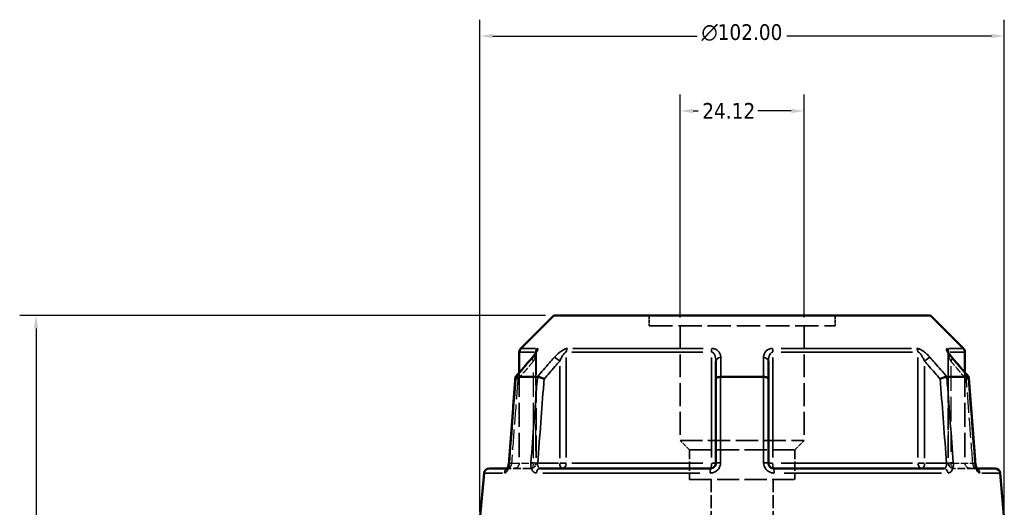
# Model space of a CAD drawing. Header units: millimetres. Extents: x 0 to 898, y 0 to 841.
# Tile 4 of 7: x 274 to 466, y 392 to 487. Entities that reach past the tile are written whole.
import ezdxf

# ---------------------------------------------------------------- set-up
doc = ezdxf.new("R2010")
doc.units = ezdxf.units.MM
doc.linetypes.add('DASHED', pattern=[0.2067, 0.1654, -0.0413])
for name, color, linetype, lineweight in [('Dimension (ANSI)', 7, 'Continuous', 25), ('Hidden (ANSI)', 7, 'DASHED', 35), ('Hidden Narrow (ANSI)', 7, 'DASHED', 25), ('Visible (ANSI)', 7, 'Continuous', 50), ('Visible Narrow (ANSI)', 7, 'Continuous', 35)]:
    doc.layers.add(name, color=color, linetype=linetype, lineweight=lineweight)
doc.styles.add('Note Text (ANSI)', font='tahoma.ttf')
doc.dimstyles.new('Default - mm (ANSI)', dxfattribs={"dimtxt": 3.048, "dimasz": 2.5, "dimexe": 3.175, "dimexo": 1.6002, "dimgap": 0.8, "dimtad": 0, "dimtoh": 1, "dimrnd": 1e-08, "dimzin": 4, "dimdsep": 46, "dimtxsty": 'Note Text (ANSI)', "dimcen": 0.09, "dimdle": 10, "dimclrd": 256, "dimclre": 256, "dimclrt": 256, "dimadec": 1, "dimazin": 1, "dimtfac": 1, "dimtofl": 0, "dimtmove": 0, "dimatfit": 3, "dimfxl": 1, "dimtolj": 1, "dimtzin": 4, "dimlwd": -1, "dimlwe": -1, "dimarcsym": 0})

# ---------------------------------------------------------------- blocks, each defined once
blk = doc.blocks.new('*D6')
at = {"layer": 'Defpoints', "color": 0, "transparency": 16777216}
for p in [(402.53, 469.29), (402.53, 427.57), (426.64, 427.57)]:
    blk.add_point(p, dxfattribs=at)
at = {"layer": 'Dimension (ANSI)', "transparency": 16777216}
for p, q in [((402.53, 429.17), (402.53, 472.46)), ((426.64, 429.17), (426.64, 472.46)), ((405.03, 469.29), (406.03, 469.29)), ((424.14, 469.29), (417.65, 469.29))]:
    blk.add_line(p, q, dxfattribs=at)
for points in [[(405.03, 469.7), (405.03, 468.87), (402.53, 469.29)], [(424.14, 469.7), (424.14, 468.87), (426.64, 469.29)]]:
    blk.add_solid(points, dxfattribs=at)
at = {"layer": 'Dimension (ANSI)', "transparency": 16777216, "insert": (406.83, 470.84), "char_height": 3.048, "attachment_point": 1, "style": 'Note Text (ANSI)'}
blk.add_mtext('\\A1;24.12', dxfattribs=at)
blk = doc.blocks.new('*D9')
at = {"layer": 'Defpoints', "color": 0, "transparency": 16777216}
for p in [(277.23, 429.55), (377.93, 429.55), (415.19, 249.57)]:
    blk.add_point(p, dxfattribs=at)
at = {"layer": 'Dimension (ANSI)', "transparency": 16777216}
for p, q in [((376.33, 429.55), (274.05, 429.55)), ((277.23, 427.05), (277.23, 383.92)), ((277.23, 252.07), (277.23, 370.22)), ((413.59, 249.57), (274.05, 249.57))]:
    blk.add_line(p, q, dxfattribs=at)
for points in [[(276.81, 427.05), (277.64, 427.05), (277.23, 429.55)], [(276.81, 252.07), (277.64, 252.07), (277.23, 249.57)]]:
    blk.add_solid(points, dxfattribs=at)
at = {"layer": 'Dimension (ANSI)', "transparency": 16777216, "insert": (275.63, 371.02), "char_height": 3.048, "attachment_point": 1, "rotation": 90, "style": 'Note Text (ANSI)'}
blk.add_mtext('\\A1;179.98', dxfattribs=at)
blk = doc.blocks.new('*D10')
at = {"layer": 'Defpoints', "color": 0, "transparency": 16777216}
for p in [(363.59, 483.85), (363.59, 389.85), (465.59, 389.85)]:
    blk.add_point(p, dxfattribs=at)
at = {"layer": 'Dimension (ANSI)', "transparency": 16777216}
for p, q in [((363.59, 391.45), (363.59, 487.02)), ((465.59, 391.45), (465.59, 487.02)), ((366.09, 483.85), (405.87, 483.85)), ((463.09, 483.85), (423.3, 483.85))]:
    blk.add_line(p, q, dxfattribs=at)
for points in [[(366.09, 484.26), (366.09, 483.43), (363.59, 483.85)], [(463.09, 484.26), (463.09, 483.43), (465.59, 483.85)]]:
    blk.add_solid(points, dxfattribs=at)
at = {"layer": 'Dimension (ANSI)', "transparency": 16777216, "insert": (406.67, 486.14), "char_height": 3.048, "attachment_point": 1, "style": 'Note Text (ANSI)'}
blk.add_mtext('\\A1;{\\fAIGDT|b0|i0;\\H3.0480;\\ln}\\fTahoma|b0|i0;\\H3.0480;102.00', dxfattribs=at)

msp = doc.modelspace()

# ---------------------------------------------------------------- linework, layer by layer
at = {"layer": 'Hidden (ANSI)', "ltscale": 3.781199}
for p, q in [((396.499, 429.553), (396.499, 427.568)), ((432.674, 429.553), (432.674, 427.568))]:
    msp.add_line(p, q, dxfattribs=at)
at = {"layer": 'Hidden (ANSI)', "ltscale": 27.491215}
msp.add_line((396.499, 427.568), (432.674, 427.568), dxfattribs=at)
at = {"layer": 'Hidden (ANSI)', "ltscale": 26.965408}
for p, q in [((402.528, 427.568), (402.528, 405.273)), ((426.645, 427.568), (426.645, 405.273))]:
    msp.add_line(p, q, dxfattribs=at)
at = {"layer": 'Hidden (ANSI)', "ltscale": 25.936314}
for p, q in [((374.493, 422.292), (374.493, 400.848)), ((454.68, 422.292), (454.68, 400.848))]:
    msp.add_line(p, q, dxfattribs=at)
at = {"layer": 'Hidden (ANSI)', "ltscale": 28.393614}
msp.add_line((371.236, 418.455), (371.236, 400.848), dxfattribs=at)
at = {"layer": 'Hidden (ANSI)', "ltscale": 28.39362}
msp.add_line((457.936, 418.455), (457.936, 400.848), dxfattribs=at)
at = {"layer": 'Hidden (ANSI)', "ltscale": 26.18211}
msp.add_line((402.528, 405.273), (426.645, 405.273), dxfattribs=at)
at = {"layer": 'Hidden (ANSI)', "ltscale": 4.872103}
for p, q in [((404.337, 403.464), (402.528, 405.273)), ((424.836, 403.464), (426.645, 405.273))]:
    msp.add_line(p, q, dxfattribs=at)
at = {"layer": 'Hidden (ANSI)', "ltscale": 25.963926}
for p, q in [((404.337, 403.464), (424.836, 403.464)), ((404.337, 397.703), (424.836, 397.703))]:
    msp.add_line(p, q, dxfattribs=at)
at = {"layer": 'Hidden (ANSI)', "ltscale": 10.97281}
for p, q in [((404.337, 403.464), (404.337, 397.703)), ((424.836, 403.464), (424.836, 397.703))]:
    msp.add_line(p, q, dxfattribs=at)
at = {"layer": 'Hidden (ANSI)', "ltscale": 1.470216}
msp.add_line((368.955, 399.848), (369.249, 399.848), dxfattribs=at)
at = {"layer": 'Hidden (ANSI)', "ltscale": 9.334328}
for p, q in [((373.493, 399.848), (369.249, 399.848)), ((459.924, 399.848), (455.68, 399.848))]:
    msp.add_line(p, q, dxfattribs=at)
at = {"layer": 'Hidden (ANSI)', "ltscale": 1.47006}
msp.add_line((459.924, 399.848), (460.218, 399.848), dxfattribs=at)
at = {"layer": 'Hidden (ANSI)', "ltscale": 14.961292}
for p, q in [((408.557, 397.703), (408.557, 389.848)), ((420.616, 397.703), (420.616, 389.848))]:
    msp.add_line(p, q, dxfattribs=at)
at = {"layer": 'Hidden (ANSI)', "ltscale": 2.991791}
for centre, start, end in [((370.236, 400.848), 270, 0), ((373.493, 400.848), 270, 0), ((455.68, 400.848), 180, 270), ((458.936, 400.848), 180, 270)]:
    msp.add_arc(centre, 1, start, end, dxfattribs=at)
at = {"layer": 'Hidden (ANSI)', "ltscale": 10.048908}
for centre, major_axis, ratio, start_param, end_param in [((10394.355, -11056.7), (-354.91, 16195.52), 0.8712942, 0.7642108, 0.7645365), ((-9728.451, -11244.44), (-358.699, -16460.487), 0.8712659, 2.376952, 2.3772725)]:
    msp.add_ellipse(centre, major_axis=major_axis, ratio=ratio, start_param=start_param, end_param=end_param, dxfattribs=at)
at = {"layer": 'Hidden (ANSI)', "ltscale": 4.578621}
msp.add_open_spline([(373.739, 421.332), (373.838, 421.446), (373.931, 421.559), (374.103, 421.777), (374.181, 421.883), (374.318, 422.08), (374.377, 422.172), (374.443, 422.287), (374.461, 422.322), (374.487, 422.373), (374.495, 422.392), (374.505, 422.415), (374.507, 422.422), (374.51, 422.43), (374.508, 422.425), (374.5, 422.387), (374.496, 422.362), (374.494, 422.314), (374.493, 422.304), (374.493, 422.292)], degree=3, knots=[0, 0, 0, 0, 0.05326363, 0.05326363, 0.10652726, 0.10652726, 0.15979088, 0.15979088, 0.1864227, 0.1864227, 0.20693939, 0.20693939, 0.22202176, 0.22202176, 0.24544118, 0.24544118, 0.26213437, 0.26213437, 0.26631814, 0.26631814, 0.26631814, 0.26631814], dxfattribs=at)
at = {"layer": 'Hidden (ANSI)', "ltscale": 0.735482}
msp.add_open_spline([(374.493, 422.292), (374.493, 422.335), (374.497, 422.364), (374.503, 422.406), (374.506, 422.418), (374.509, 422.426), (374.509, 422.427), (374.509, 422.427)], degree=3, knots=[0.079099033, 0.079099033, 0.079099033, 0.079099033, 0.094745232, 0.094745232, 0.110737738, 0.110737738, 0.118300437, 0.118300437, 0.118300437, 0.118300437], dxfattribs=at)
at = {"layer": 'Hidden (ANSI)', "ltscale": 4.578617}
msp.add_open_spline([(454.68, 422.292), (454.68, 422.335), (454.676, 422.364), (454.67, 422.406), (454.667, 422.418), (454.663, 422.429), (454.664, 422.427), (454.671, 422.409), (454.679, 422.388), (454.712, 422.32), (454.741, 422.266), (454.827, 422.123), (454.89, 422.028), (455.034, 421.826), (455.115, 421.718), (455.276, 421.518), (455.353, 421.426), (455.434, 421.332)], degree=3, knots=[0.07909903, 0.07909903, 0.07909903, 0.07909903, 0.09474523, 0.09474523, 0.11073774, 0.11073774, 0.12984163, 0.12984163, 0.15596521, 0.15596521, 0.19532048, 0.19532048, 0.24858388, 0.24858388, 0.30184727, 0.30184727, 0.345416, 0.345416, 0.345416, 0.345416], dxfattribs=at)
at = {"layer": 'Hidden (ANSI)', "ltscale": 0.735502}
msp.add_open_spline([(454.664, 422.427), (454.664, 422.427), (454.666, 422.42), (454.673, 422.387), (454.677, 422.362), (454.679, 422.314), (454.68, 422.304), (454.68, 422.292)], degree=3, knots=[0.227116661, 0.227116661, 0.227116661, 0.227116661, 0.245441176, 0.245441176, 0.262134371, 0.262134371, 0.26631814, 0.26631814, 0.26631814, 0.26631814], dxfattribs=at)
at = {"layer": 'Hidden (ANSI)', "ltscale": 2.089203}
for points, knots in [([(370.49, 417.583), (370.489, 417.56), (370.502, 417.531), (370.565, 417.456), (370.62, 417.408), (370.767, 417.304), (370.857, 417.249), (370.961, 417.193), (370.962, 417.192), (370.963, 417.192)], [-0.10955445, -0.10955445, -0.10955445, -0.10955445, -0.07807603, -0.07807603, -0.03929469, -0.03929469, 0, 0, 0.00047626, 0.00047626, 0.00047626, 0.00047626]), ([(458.209, 417.192), (458.211, 417.192), (458.212, 417.193), (458.316, 417.249), (458.406, 417.304), (458.553, 417.408), (458.608, 417.456), (458.671, 417.531), (458.684, 417.56), (458.683, 417.583)], [-0.15381712, -0.15381712, -0.15381712, -0.15381712, -0.15334198, -0.15334198, -0.1141389, -0.1141389, -0.07544797, -0.07544797, -0.04404294, -0.04404294, -0.04404294, -0.04404294])]:
    msp.add_open_spline(points, degree=3, knots=knots, dxfattribs=at)
at = {"layer": 'Hidden (ANSI)', "ltscale": 0.420625}
msp.add_open_spline([(369.112, 400.266), (369.124, 400.312), (369.136, 400.359), (369.151, 400.427), (369.156, 400.446), (369.16, 400.466)], degree=3, knots=[0.227257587, 0.227257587, 0.227257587, 0.227257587, 0.247429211, 0.247429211, 0.255432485, 0.255432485, 0.255432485, 0.255432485], dxfattribs=at)
at = {"layer": 'Hidden (ANSI)', "ltscale": 0.527502}
msp.add_open_spline([(369.192, 400.649), (369.2, 400.697), (369.206, 400.744), (369.216, 400.836), (369.22, 400.88), (369.224, 400.924)], degree=3, knots=[0.279678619, 0.279678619, 0.279678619, 0.279678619, 0.298086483, 0.298086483, 0.314813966, 0.314813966, 0.314813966, 0.314813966], dxfattribs=at)
at = {"layer": 'Hidden (ANSI)', "ltscale": 1.701024}
msp.add_open_spline([(368.876, 399.724), (368.876, 399.724), (368.876, 399.724), (368.876, 399.724), (368.885, 399.734), (368.932, 399.767), (368.969, 399.789), (369.083, 399.831), (369.162, 399.848), (369.249, 399.848)], degree=3, knots=[0.227293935, 0.227293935, 0.227293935, 0.227293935, 0.22772718, 0.22772718, 0.25682997, 0.25682997, 0.285161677, 0.285161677, 0.314811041, 0.314811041, 0.314811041, 0.314811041], dxfattribs=at)
at = {"layer": 'Hidden (ANSI)', "ltscale": 1.700917}
for points in [[(369.249, 399.848), (369.145, 399.848), (369.054, 399.823), (368.94, 399.774), (368.908, 399.751), (368.88, 399.729), (368.876, 399.724), (368.876, 399.724)], [(459.924, 399.848), (460.028, 399.848), (460.119, 399.823), (460.233, 399.774), (460.265, 399.751), (460.293, 399.729), (460.297, 399.724), (460.297, 399.724)]]:
    msp.add_open_spline(points, degree=3, knots=[0, 0, 0, 0, 0.035487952, 0.035487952, 0.066590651, 0.066590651, 0.08751627, 0.08751627, 0.08751627, 0.08751627], dxfattribs=at)
at = {"layer": 'Hidden (ANSI)', "ltscale": 0.402963}
msp.add_open_spline([(368.906, 399.764), (368.907, 399.765), (368.907, 399.767), (368.922, 399.788), (368.937, 399.815), (368.955, 399.848)], degree=3, knots=[0.122975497, 0.122975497, 0.122975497, 0.122975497, 0.124622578, 0.124622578, 0.150448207, 0.150448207, 0.150448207, 0.150448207], dxfattribs=at)
at = {"layer": 'Hidden (ANSI)', "ltscale": 2.63652}
msp.add_open_spline([(460.218, 399.848), (460.238, 399.811), (460.255, 399.782), (460.286, 399.736), (460.298, 399.723), (460.297, 399.724), (460.288, 399.734), (460.241, 399.767), (460.204, 399.789), (460.089, 399.831), (460.011, 399.848), (459.924, 399.848)], degree=3, knots=[0.16436308, 0.16436308, 0.16436308, 0.16436308, 0.19343627, 0.19343627, 0.22772718, 0.22772718, 0.25682997, 0.25682997, 0.28516168, 0.28516168, 0.31481104, 0.31481104, 0.31481104, 0.31481104], dxfattribs=at)
at = {"layer": 'Hidden Narrow (ANSI)', "ltscale": 28.778315}
for p, q in [((373.993, 401.839), (373.993, 419.685)), ((455.18, 419.685), (455.18, 401.839))]:
    msp.add_line(p, q, dxfattribs=at)
at = {"layer": 'Hidden Narrow (ANSI)', "ltscale": 31.058149}
msp.add_line((374.42, 421.177), (374.42, 401.918), dxfattribs=at)
at = {"layer": 'Hidden Narrow (ANSI)', "ltscale": 31.058092}
msp.add_line((454.753, 401.918), (454.753, 421.177), dxfattribs=at)
at = {"layer": 'Hidden Narrow (ANSI)', "ltscale": 8.457208}
for p, q in [((369.934, 400.848), (373.78, 400.848)), ((455.393, 400.848), (459.239, 400.848))]:
    msp.add_line(p, q, dxfattribs=at)
at = {"layer": 'Hidden Narrow (ANSI)', "ltscale": 1.795034}
for p, q in [((374.492, 400.848), (374.038, 400.848)), ((455.135, 400.848), (454.681, 400.848))]:
    msp.add_line(p, q, dxfattribs=at)
at = {"layer": 'Hidden Narrow (ANSI)', "ltscale": 2.029475}
for centre, major_axis, start_param, end_param in [((374.493, 420.676), (-0.755, 0.656), 0.059198, 1.1247615), ((454.68, 420.676), (0.755, 0.656), 5.1584238, 6.2239873)]:
    msp.add_ellipse(centre, major_axis=major_axis, ratio=0.3543192, start_param=start_param, end_param=end_param, dxfattribs=at)
at = {"layer": 'Hidden Narrow (ANSI)', "ltscale": 1.797881}
for centre, major_axis, start_param, end_param in [((370.221, 400.848), (-0.997, 0.076), 0.0524429, 0.9964155), ((458.952, 400.848), (0.997, 0.076), 5.2867698, 6.2307424)]:
    msp.add_ellipse(centre, major_axis=major_axis, ratio=0.0437298, start_param=start_param, end_param=end_param, dxfattribs=at)
at = {"layer": 'Hidden Narrow (ANSI)', "ltscale": 2.692601}
for centre, ratio, start_param, end_param in [((373.493, 400.848), 0.5, 0.0785398, 1.4922565), ((373.493, 400.848), 0.9265657, 0.0785398, 1.4922565), ((455.68, 400.848), 0.9265657, 4.7909288, 6.2046455), ((455.68, 400.848), 0.5, 4.7909288, 6.2046455)]:
    msp.add_ellipse(centre, major_axis=(0, -1), ratio=ratio, start_param=start_param, end_param=end_param, dxfattribs=at)
at = {"layer": 'Hidden Narrow (ANSI)', "ltscale": 0.633739}
msp.add_ellipse((369.249, 398.848), major_axis=(0, 1), ratio=0.9213266, start_param=0.0184876, end_param=0.3512644, dxfattribs=at)
at = {"layer": 'Hidden Narrow (ANSI)', "ltscale": 0.633677}
msp.add_ellipse((459.924, 398.848), major_axis=(0, 1), ratio=0.9213266, start_param=5.9319551, end_param=6.2646995, dxfattribs=at)
at = {"layer": 'Hidden Narrow (ANSI)', "ltscale": 3.591758}
msp.add_open_spline([(374.486, 422.372), (374.489, 422.36), (374.491, 422.347), (374.497, 422.273), (374.49, 422.194), (374.459, 422.016), (374.437, 421.921), (374.368, 421.666), (374.315, 421.5), (374.177, 421.117), (374.09, 420.898), (373.993, 420.676)], degree=3, knots=[0.05373644, 0.05373644, 0.05373644, 0.05373644, 0.06721438, 0.06721438, 0.12292214, 0.12292214, 0.17440412, 0.17440412, 0.25131567, 0.25131567, 0.345416, 0.345416, 0.345416, 0.345416], dxfattribs=at)
at = {"layer": 'Hidden Narrow (ANSI)', "ltscale": 3.592147}
msp.add_open_spline([(455.18, 420.676), (455.06, 420.952), (454.952, 421.226), (454.746, 421.839), (454.664, 422.173), (454.683, 422.353), (454.685, 422.363), (454.687, 422.372)], degree=3, knots=[0, 0, 0, 0, 0.11734182, 0.11734182, 0.28109054, 0.28109054, 0.2916805, 0.2916805, 0.2916805, 0.2916805], dxfattribs=at)
at = {"layer": 'Hidden Narrow (ANSI)', "ltscale": 8.464334}
for points, knots in [([(373.993, 420.676), (373.689, 420.326), (373.385, 419.977), (373.081, 419.627), (372.375, 418.815), (371.669, 418.003), (370.963, 417.192)], [1.40070667, 1.40070667, 1.40070667, 1.40070667, 1.54944365, 1.54944365, 1.54944365, 1.8944823, 1.8944823, 1.8944823, 1.8944823]), ([(458.209, 417.192), (457.504, 418.003), (456.798, 418.815), (456.092, 419.627), (455.788, 419.977), (455.484, 420.326), (455.18, 420.676)], [2.51817821, 2.51817821, 2.51817821, 2.51817821, 2.86321686, 2.86321686, 2.86321686, 3.01195384, 3.01195384, 3.01195384, 3.01195384])]:
    msp.add_open_spline(points, degree=3, knots=knots, dxfattribs=at)
at = {"layer": 'Hidden Narrow (ANSI)', "ltscale": 23.812252}
for points, knots in [([(370.963, 417.192), (370.94, 416.878), (370.916, 416.564), (370.701, 413.743), (370.511, 411.236), (370.32, 408.729), (370.12, 406.102), (369.92, 403.475), (369.721, 400.848)], [0.6606297, 0.6606297, 0.6606297, 0.6606297, 0.7550994, 0.7550994, 1.5101988, 1.5101988, 1.5101988, 2.3012939, 2.3012939, 2.3012939, 2.3012939]), ([(459.452, 400.848), (459.253, 403.475), (459.053, 406.102), (458.853, 408.729), (458.662, 411.236), (458.472, 413.743), (458.257, 416.564), (458.233, 416.878), (458.209, 417.192)], [1.2046153, 1.2046153, 1.2046153, 1.2046153, 1.9957102, 1.9957102, 1.9957102, 2.7508097, 2.7508097, 2.8452795, 2.8452795, 2.8452795, 2.8452795])]:
    msp.add_open_spline(points, degree=3, knots=knots, dxfattribs=at)
at = {"layer": 'Hidden Narrow (ANSI)', "ltscale": 2.712011}
msp.add_open_spline([(369.721, 400.848), (369.711, 400.782), (369.698, 400.716), (369.661, 400.547), (369.632, 400.446), (369.558, 400.234), (369.51, 400.128), (369.386, 399.918), (369.309, 399.848), (369.249, 399.848)], degree=3, knots=[0, 0, 0, 0, 0.03982627, 0.03982627, 0.1035483, 0.1035483, 0.18638694, 0.18638694, 0.31481104, 0.31481104, 0.31481104, 0.31481104], dxfattribs=at)
at = {"layer": 'Hidden Narrow (ANSI)', "ltscale": 2.712193}
msp.add_open_spline([(459.924, 399.848), (459.901, 399.848), (459.876, 399.858), (459.807, 399.908), (459.761, 399.964), (459.655, 400.14), (459.597, 400.274), (459.508, 400.559), (459.474, 400.704), (459.452, 400.848)], degree=3, knots=[0, 0, 0, 0, 0.04867645, 0.04867645, 0.12655878, 0.12655878, 0.2278058, 0.2278058, 0.31481397, 0.31481397, 0.31481397, 0.31481397], dxfattribs=at)
at = {"layer": 'Visible (ANSI)'}
for p, q in [((377.93, 429.553), (371.529, 423.153)), ((377.93, 429.553), (451.243, 429.553)), ((451.243, 429.553), (457.644, 423.153)), ((371.236, 422.446), (371.236, 418.455)), ((457.936, 422.446), (457.936, 418.455)), ((409.486, 420.676), (409.486, 417.192)), ((419.686, 417.192), (419.686, 420.676)), ((370.599, 417.641), (374.76, 417.641)), ((410.426, 417.641), (418.747, 417.641)), ((454.413, 417.641), (458.574, 417.641)), ((409.486, 417.192), (409.486, 400.848)), ((419.686, 400.848), (419.686, 417.192)), ((364.381, 398.935), (363.586, 389.848)), ((365.378, 399.848), (368.955, 399.848)), ((375.349, 399.848), (408.486, 399.848)), ((420.686, 399.848), (453.824, 399.848)), ((460.218, 399.848), (463.795, 399.848)), ((464.791, 398.935), (465.586, 389.848))]:
    msp.add_line(p, q, dxfattribs=at)
for centre, start, end in [((372.236, 422.446), 135, 180), ((456.936, 422.446), 0, 45), ((365.378, 398.848), 90, 175), ((463.795, 398.848), 5, 90)]:
    msp.add_arc(centre, 1, start, end, dxfattribs=at)
for centre, major_axis, ratio, start_param, end_param in [((10557.624, -11244.44), (358.699, -16460.487), 0.8712659, 3.9059128, 3.9062333), ((-9565.182, -11056.7), (354.91, 16195.52), 0.8712942, 5.5186488, 5.5189745)]:
    msp.add_ellipse(centre, major_axis=major_axis, ratio=ratio, start_param=start_param, end_param=end_param, dxfattribs=at)
for points, knots in [([(374.509, 422.427), (374.509, 422.427), (374.508, 422.424), (374.502, 422.409), (374.493, 422.388), (374.461, 422.32), (374.432, 422.266), (374.346, 422.123), (374.283, 422.028), (374.139, 421.826), (374.058, 421.718), (373.897, 421.518), (373.82, 421.426), (373.739, 421.332)], [0.11830044, 0.11830044, 0.11830044, 0.11830044, 0.12984163, 0.12984163, 0.15596521, 0.15596521, 0.19532048, 0.19532048, 0.24858388, 0.24858388, 0.30184727, 0.30184727, 0.345416, 0.345416, 0.345416, 0.345416]), ([(455.434, 421.332), (455.335, 421.446), (455.242, 421.559), (455.07, 421.777), (454.992, 421.883), (454.855, 422.08), (454.796, 422.172), (454.73, 422.287), (454.711, 422.322), (454.686, 422.373), (454.678, 422.392), (454.668, 422.415), (454.665, 422.422), (454.664, 422.426), (454.664, 422.427), (454.664, 422.427)], [0, 0, 0, 0, 0.05326363, 0.05326363, 0.10652726, 0.10652726, 0.15979088, 0.15979088, 0.1864227, 0.1864227, 0.20693939, 0.20693939, 0.22202176, 0.22202176, 0.22711666, 0.22711666, 0.22711666, 0.22711666]), ([(370.49, 417.583), (370.406, 416.472), (370.321, 415.361), (370.152, 413.14), (370.068, 412.03), (369.899, 409.808), (369.815, 408.698), (369.646, 406.477), (369.561, 405.366), (369.392, 403.145), (369.308, 402.034), (369.224, 400.924)], [0.6290037, 0.6290037, 0.6290037, 0.6290037, 0.9634618, 0.9634618, 1.2979198, 1.2979198, 1.6323778, 1.6323778, 1.9668358, 1.9668358, 2.3012939, 2.3012939, 2.3012939, 2.3012939]), ([(370.589, 417.641), (370.536, 417.636), (370.504, 417.621), (370.492, 417.593), (370.491, 417.588), (370.49, 417.583)], [-0.153700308, -0.153700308, -0.153700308, -0.153700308, -0.116657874, -0.116657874, -0.109554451, -0.109554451, -0.109554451, -0.109554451]), ([(376.063, 417.192), (376.062, 417.192), (376.061, 417.193), (375.957, 417.249), (375.843, 417.304), (375.606, 417.408), (375.485, 417.456), (375.248, 417.538), (375.134, 417.572), (374.932, 417.621), (374.845, 417.636), (374.774, 417.641)], [-0.15381712, -0.15381712, -0.15381712, -0.15381712, -0.15334197, -0.15334197, -0.11413889, -0.11413889, -0.07544794, -0.07544794, -0.03695607, -0.03695607, 0, 0, 0, 0]), ([(410.401, 417.641), (410.278, 417.636), (410.159, 417.621), (409.936, 417.572), (409.834, 417.538), (409.666, 417.456), (409.6, 417.408), (409.51, 417.304), (409.487, 417.249), (409.486, 417.193), (409.486, 417.192), (409.486, 417.192)], [-0.15370015, -0.15370015, -0.15370015, -0.15370015, -0.1166578, -0.1166578, -0.07807618, -0.07807618, -0.0392946, -0.0392946, 0, 0, 0.00047641, 0.00047641, 0.00047641, 0.00047641]), ([(419.686, 417.192), (419.686, 417.192), (419.686, 417.193), (419.686, 417.249), (419.663, 417.304), (419.573, 417.408), (419.507, 417.456), (419.339, 417.538), (419.237, 417.572), (419.014, 417.621), (418.895, 417.636), (418.772, 417.641)], [-0.15381712, -0.15381712, -0.15381712, -0.15381712, -0.15334182, -0.15334182, -0.11413883, -0.11413883, -0.07544767, -0.07544767, -0.03695599, -0.03695599, 0, 0, 0, 0]), ([(454.399, 417.641), (454.328, 417.636), (454.241, 417.621), (454.039, 417.572), (453.925, 417.538), (453.688, 417.456), (453.567, 417.408), (453.33, 417.304), (453.216, 417.249), (453.112, 417.193), (453.111, 417.192), (453.109, 417.192)], [-0.15370029, -0.15370029, -0.15370029, -0.15370029, -0.11665787, -0.11665787, -0.07807605, -0.07807605, -0.03929468, -0.03929468, 0, 0, 0.00047627, 0.00047627, 0.00047627, 0.00047627]), ([(458.683, 417.583), (458.682, 417.588), (458.681, 417.593), (458.669, 417.621), (458.637, 417.636), (458.584, 417.641)], [-0.044042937, -0.044042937, -0.044042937, -0.044042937, -0.036956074, -0.036956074, 0, 0, 0, 0]), ([(459.949, 400.924), (459.865, 402.034), (459.78, 403.145), (459.612, 405.366), (459.527, 406.477), (459.358, 408.698), (459.274, 409.808), (459.105, 412.03), (459.02, 413.14), (458.852, 415.361), (458.767, 416.472), (458.683, 417.583)], [1.2046153, 1.2046153, 1.2046153, 1.2046153, 1.5390734, 1.5390734, 1.8735314, 1.8735314, 2.2079894, 2.2079894, 2.5424474, 2.5424474, 2.8769055, 2.8769055, 2.8769055, 2.8769055]), ([(369.224, 400.924), (369.213, 400.786), (369.195, 400.649), (369.145, 400.389), (369.115, 400.267), (369.049, 400.059), (369.014, 399.97), (368.951, 399.838), (368.924, 399.791), (368.887, 399.736), (368.876, 399.724), (368.876, 399.724)], [0, 0, 0, 0, 0.05246869, 0.05246869, 0.10385719, 0.10385719, 0.15173749, 0.15173749, 0.19343627, 0.19343627, 0.22729393, 0.22729393, 0.22729393, 0.22729393]), ([(409.486, 400.848), (409.486, 400.782), (409.48, 400.717), (409.446, 400.549), (409.409, 400.449), (409.29, 400.237), (409.198, 400.132), (408.946, 399.942), (408.775, 399.874), (408.561, 399.85), (408.524, 399.848), (408.486, 399.848)], [0, 0, 0, 0, 0.03957477, 0.03957477, 0.1028944, 0.1028944, 0.18520991, 0.18520991, 0.29222008, 0.29222008, 0.31481112, 0.31481112, 0.31481112, 0.31481112]), ([(420.686, 399.848), (420.576, 399.848), (420.466, 399.866), (420.194, 399.96), (420.042, 400.063), (419.773, 400.377), (419.686, 400.612), (419.686, 400.848)], [0, 0, 0, 0, 0.06653404, 0.06653404, 0.1729885, 0.1729885, 0.31481287, 0.31481287, 0.31481287, 0.31481287]), ([(459.949, 400.924), (459.96, 400.786), (459.978, 400.649), (460.027, 400.389), (460.058, 400.267), (460.124, 400.059), (460.159, 399.97), (460.201, 399.881), (460.21, 399.864), (460.218, 399.848)], [0, 0, 0, 0, 0.05246869, 0.05246869, 0.10385719, 0.10385719, 0.15173749, 0.15173749, 0.16436308, 0.16436308, 0.16436308, 0.16436308]), ([(460.297, 399.724), (460.297, 399.724), (460.297, 399.724), (460.292, 399.73), (460.28, 399.744), (460.247, 399.795), (460.224, 399.835), (460.172, 399.943), (460.142, 400.015), (460.081, 400.189), (460.051, 400.295), (459.998, 400.53), (459.976, 400.66), (459.957, 400.836), (459.953, 400.88), (459.949, 400.924)], [0.08751627, 0.08751627, 0.08751627, 0.08751627, 0.09464308, 0.09464308, 0.12462258, 0.12462258, 0.15950627, 0.15950627, 0.20062077, 0.20062077, 0.24742921, 0.24742921, 0.29808648, 0.29808648, 0.31481397, 0.31481397, 0.31481397, 0.31481397]), ([(368.876, 399.724), (368.876, 399.724), (368.876, 399.724), (368.881, 399.73), (368.892, 399.743), (368.906, 399.764)], [0.08751627, 0.08751627, 0.08751627, 0.08751627, 0.094643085, 0.094643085, 0.122975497, 0.122975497, 0.122975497, 0.122975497]), ([(368.955, 399.848), (368.961, 399.859), (368.967, 399.872), (369.001, 399.943), (369.031, 400.015), (369.078, 400.149), (369.095, 400.206), (369.112, 400.266)], [0.150448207, 0.150448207, 0.150448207, 0.150448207, 0.159506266, 0.159506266, 0.200620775, 0.200620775, 0.227257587, 0.227257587, 0.227257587, 0.227257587])]:
    msp.add_open_spline(points, degree=3, knots=knots, dxfattribs=at)
for points in [[(370.589, 417.641), (370.592, 417.641), (370.596, 417.641), (370.599, 417.641)], [(374.76, 417.641), (374.765, 417.641), (374.77, 417.641), (374.774, 417.641)], [(410.401, 417.641), (410.409, 417.641), (410.417, 417.641), (410.426, 417.641)], [(418.747, 417.641), (418.755, 417.641), (418.764, 417.641), (418.772, 417.641)], [(454.399, 417.641), (454.403, 417.641), (454.408, 417.641), (454.413, 417.641)], [(458.574, 417.641), (458.577, 417.641), (458.581, 417.641), (458.584, 417.641)], [(369.16, 400.466), (369.172, 400.526), (369.183, 400.587), (369.192, 400.649)]]:
    msp.add_open_spline(points, degree=3, dxfattribs=at)
at = {"layer": 'Visible Narrow (ANSI)'}
for p, q in [((374.113, 422.446), (371.245, 422.446)), ((371.537, 423.153), (374.386, 423.153)), ((374.42, 422.436), (374.42, 422.257)), ((406.973, 422.446), (381.434, 422.446)), ((381.658, 423.153), (407.024, 423.153)), ((422.148, 423.153), (447.514, 423.153)), ((447.738, 422.446), (422.2, 422.446)), ((454.753, 422.257), (454.753, 422.436)), ((454.787, 423.153), (457.636, 423.153)), ((457.928, 422.446), (455.06, 422.446)), ((379.093, 419.685), (379.093, 401.839)), ((380.382, 401.928), (380.382, 421.366)), ((408.624, 421.366), (408.624, 401.928)), ((420.549, 401.928), (420.549, 421.366)), ((448.791, 421.366), (448.791, 401.928)), ((450.08, 401.839), (450.08, 419.685)), ((378.88, 400.848), (375.034, 400.848)), ((380.336, 400.848), (379.157, 400.848)), ((381.434, 400.848), (406.973, 400.848)), ((409.484, 400.848), (408.695, 400.848)), ((420.478, 400.848), (419.689, 400.848)), ((422.2, 400.848), (447.738, 400.848)), ((450.016, 400.848), (448.837, 400.848)), ((454.139, 400.848), (450.293, 400.848)), ((367.951, 398.935), (364.391, 398.935)), ((406.379, 398.935), (375.796, 398.935)), ((453.377, 398.935), (422.794, 398.935)), ((464.781, 398.935), (461.222, 398.935))]:
    msp.add_line(p, q, dxfattribs=at)
for centre, major_axis, ratio, start_param, end_param in [((374.493, 420.676), (-0.755, 0.656), 0.3543192, 5.9781609, 6.2671314), ((375.346, 422.446), (0, 1), 0.9265657, 0.8246681, 1.5315264), ((378.593, 420.676), (-0.755, 0.656), 0.3543192, 4.400804, 5.755338), ((381.171, 422.446), (0, -1), 0.7890235, 3.9662607, 4.6731191), ((408.762, 422.446), (0, 1), 0.1375423, 0.8246681, 1.5315264), ((410.486, 420.676), (-1, 0), 0.7086384, 4.8533994, 6.2079334), ((418.686, 420.676), (1, 0), 0.7086384, 0.0752519, 1.4297859), ((420.411, 422.446), (0, -1), 0.1375423, 1.6100662, 2.3169246), ((448.002, 422.446), (0, 1), 0.7890235, 4.7516589, 5.4585172), ((450.58, 420.676), (-0.755, -0.656), 0.3543192, 3.66944, 5.023974), ((453.827, 422.446), (0, -1), 0.9265657, 1.6100662, 2.3169246), ((454.68, 420.676), (0.755, 0.656), 0.3543192, 0.0160539, 0.3050244), ((370.221, 400.848), (-0.997, 0.076), 0.0437298, 5.8665688, 6.2612581), ((374.321, 400.848), (0.997, -0.076), 0.0437298, 1.1232285, 2.4618904), ((379.593, 400.848), (0, -1), 0.5, 4.7909288, 6.2046455), ((379.593, 400.848), (0, -1), 0.7890235, 0.0785398, 1.4922565), ((408.486, 400.848), (0, -1), 0.1375423, 0.0785398, 1.4922565), ((410.486, 400.848), (-1, 0), 0.0874597, 4.8701533, 6.2088152), ((418.686, 400.848), (1, 0), 0.0874597, 0.0743701, 1.413032), ((420.686, 400.848), (0, -1), 0.1375423, 4.7909288, 6.2046455), ((449.58, 400.848), (0, -1), 0.7890235, 4.7909288, 6.2046455), ((449.58, 400.848), (0, -1), 0.5, 0.0785398, 1.4922565), ((454.852, 400.848), (0.997, 0.076), 0.0437298, 0.6797022, 2.0183641), ((458.952, 400.848), (0.997, 0.076), 0.0437298, 0.0219272, 0.4166165), ((369.249, 398.848), (0, 1), 0.9213266, 0.4254409, 1.427841), ((375.349, 398.848), (0, 1), 0.797365, 0.0741765, 1.4093534), ((408.486, 398.848), (0, 1), 0.1239616, 0.0741765, 1.4093534), ((420.686, 398.848), (0, 1), 0.1239616, 4.8738319, 6.2090088), ((453.824, 398.848), (0, 1), 0.797365, 4.8738319, 6.2090088), ((459.924, 398.848), (0, 1), 0.9213266, 4.8553461, 5.8577786)]:
    msp.add_ellipse(centre, major_axis=major_axis, ratio=ratio, start_param=start_param, end_param=end_param, dxfattribs=at)
for points, knots in [([(370.599, 417.641), (371.379, 418.539), (372.159, 419.436), (372.939, 420.334), (373.243, 420.684), (373.547, 421.034), (373.851, 421.383)], [-1.9309469, -1.9309469, -1.9309469, -1.9309469, -1.54944365, -1.54944365, -1.54944365, -1.40070667, -1.40070667, -1.40070667, -1.40070667]), ([(373.851, 421.383), (374.043, 421.605), (374.218, 421.824), (374.492, 422.207), (374.598, 422.373), (374.735, 422.628), (374.778, 422.723), (374.837, 422.901), (374.85, 422.981), (374.831, 423.084), (374.81, 423.117), (374.752, 423.147), (374.724, 423.153), (374.691, 423.153)], [-0.345416, -0.345416, -0.345416, -0.345416, -0.25131567, -0.25131567, -0.17440412, -0.17440412, -0.12292214, -0.12292214, -0.06721438, -0.06721438, -0.02585168, -0.02585168, 0, 0, 0, 0]), ([(374.42, 422.446), (374.436, 422.446), (374.45, 422.44), (374.472, 422.416), (374.481, 422.397), (374.486, 422.372)], [0, 0, 0, 0, 0.025851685, 0.025851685, 0.053736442, 0.053736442, 0.053736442, 0.053736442]), ([(378.016, 421.383), (377.712, 421.033), (377.407, 420.684), (377.103, 420.334), (376.322, 419.436), (375.541, 418.539), (374.76, 417.641)], [-2.8461148, -2.8461148, -2.8461148, -2.8461148, -2.6973551, -2.6973551, -2.6973551, -2.31587457, -2.31587457, -2.31587457, -2.31587457]), ([(380.613, 423.153), (380.483, 423.153), (380.326, 423.117), (379.722, 422.888), (379.241, 422.55), (378.529, 421.933), (378.257, 421.659), (378.016, 421.383)], [-0.34541683, -0.34541683, -0.34541683, -0.34541683, -0.28278882, -0.28278882, -0.11734182, -0.11734182, 0, 0, 0, 0]), ([(379.093, 420.676), (379.213, 420.952), (379.349, 421.226), (379.704, 421.843), (379.942, 422.181), (380.241, 422.41), (380.318, 422.446), (380.382, 422.446)], [0, 0, 0, 0, 0.11734182, 0.11734182, 0.28278882, 0.28278882, 0.34541683, 0.34541683, 0.34541683, 0.34541683]), ([(408.624, 422.446), (408.667, 422.446), (408.709, 422.44), (408.816, 422.41), (408.879, 422.377), (409.016, 422.273), (409.086, 422.193), (409.202, 422.016), (409.25, 421.921), (409.352, 421.668), (409.397, 421.503), (409.468, 421.12), (409.486, 420.899), (409.486, 420.676)], [0, 0, 0, 0, 0.02585168, 0.02585168, 0.06721438, 0.06721438, 0.12305037, 0.12305037, 0.17415567, 0.17415567, 0.25081718, 0.25081718, 0.34541583, 0.34541583, 0.34541583, 0.34541583]), ([(410.421, 421.383), (410.42, 421.606), (410.382, 421.827), (410.238, 422.21), (410.146, 422.376), (409.938, 422.628), (409.841, 422.723), (409.604, 422.9), (409.462, 422.98), (409.183, 423.084), (409.055, 423.117), (408.837, 423.147), (408.751, 423.153), (408.664, 423.153)], [-0.34541583, -0.34541583, -0.34541583, -0.34541583, -0.25081718, -0.25081718, -0.17415567, -0.17415567, -0.12305037, -0.12305037, -0.06721438, -0.06721438, -0.02585168, -0.02585168, 0, 0, 0, 0]), ([(410.426, 417.641), (410.425, 418.539), (410.424, 419.436), (410.422, 420.334), (410.422, 420.684), (410.421, 421.034), (410.421, 421.383)], [-1.9309469, -1.9309469, -1.9309469, -1.9309469, -1.54944267, -1.54944267, -1.54944267, -1.40070667, -1.40070667, -1.40070667, -1.40070667]), ([(418.752, 421.383), (418.752, 421.034), (418.751, 420.684), (418.751, 420.334), (418.749, 419.436), (418.748, 418.539), (418.747, 417.641)], [-0.97913562, -0.97913562, -0.97913562, -0.97913562, -0.83039961, -0.83039961, -0.83039961, -0.44889539, -0.44889539, -0.44889539, -0.44889539]), ([(420.509, 423.153), (420.276, 423.153), (420.051, 423.109), (419.402, 422.86), (419.104, 422.536), (418.811, 421.933), (418.753, 421.659), (418.752, 421.383)], [-0.34541645, -0.34541645, -0.34541645, -0.34541645, -0.27620858, -0.27620858, -0.11734182, -0.11734182, 0, 0, 0, 0]), ([(419.686, 420.676), (419.686, 420.952), (419.715, 421.226), (419.859, 421.829), (420.005, 422.153), (420.324, 422.402), (420.435, 422.446), (420.549, 422.446)], [0, 0, 0, 0, 0.11734182, 0.11734182, 0.27620858, 0.27620858, 0.34541645, 0.34541645, 0.34541645, 0.34541645]), ([(451.157, 421.383), (450.964, 421.604), (450.751, 421.824), (450.335, 422.207), (450.136, 422.373), (449.791, 422.628), (449.649, 422.723), (449.353, 422.901), (449.198, 422.981), (448.939, 423.084), (448.832, 423.117), (448.672, 423.147), (448.613, 423.153), (448.56, 423.153)], [-0.34541603, -0.34541603, -0.34541603, -0.34541603, -0.25141662, -0.25141662, -0.17445287, -0.17445287, -0.12288915, -0.12288915, -0.06721438, -0.06721438, -0.02585168, -0.02585168, 0, 0, 0, 0]), ([(448.791, 422.446), (448.817, 422.446), (448.846, 422.44), (448.925, 422.41), (448.977, 422.377), (449.106, 422.273), (449.182, 422.194), (449.329, 422.016), (449.4, 421.92), (449.571, 421.666), (449.67, 421.5), (449.877, 421.117), (449.983, 420.897), (450.08, 420.676)], [0, 0, 0, 0, 0.02585168, 0.02585168, 0.06721438, 0.06721438, 0.12288915, 0.12288915, 0.17445287, 0.17445287, 0.25141662, 0.25141662, 0.34541603, 0.34541603, 0.34541603, 0.34541603]), ([(454.413, 417.641), (453.632, 418.539), (452.851, 419.436), (452.07, 420.334), (451.766, 420.684), (451.461, 421.033), (451.157, 421.383)], [-1.9309469, -1.9309469, -1.9309469, -1.9309469, -1.54946637, -1.54946637, -1.54946637, -1.40070667, -1.40070667, -1.40070667, -1.40070667]), ([(454.482, 423.153), (454.4, 423.153), (454.351, 423.115), (454.296, 422.88), (454.459, 422.546), (454.868, 421.933), (455.082, 421.659), (455.322, 421.383)], [-0.34541684, -0.34541684, -0.34541684, -0.34541684, -0.28109054, -0.28109054, -0.11734182, -0.11734182, 0, 0, 0, 0]), ([(455.322, 421.383), (455.626, 421.034), (455.93, 420.684), (456.234, 420.334), (457.014, 419.436), (457.794, 418.539), (458.574, 417.641)], [-3.01195384, -3.01195384, -3.01195384, -3.01195384, -2.86321686, -2.86321686, -2.86321686, -2.48171362, -2.48171362, -2.48171362, -2.48171362]), ([(376.063, 417.192), (376.769, 418.003), (377.475, 418.815), (378.18, 419.627), (378.485, 419.976), (378.789, 420.326), (379.093, 420.676)], [2.35233917, 2.35233917, 2.35233917, 2.35233917, 2.6973551, 2.6973551, 2.6973551, 2.8461148, 2.8461148, 2.8461148, 2.8461148]), ([(450.08, 420.676), (450.384, 420.326), (450.688, 419.976), (450.993, 419.627), (451.698, 418.815), (452.404, 418.003), (453.109, 417.192)], [1.40070667, 1.40070667, 1.40070667, 1.40070667, 1.54946637, 1.54946637, 1.54946637, 1.8944823, 1.8944823, 1.8944823, 1.8944823]), ([(369.319, 400.935), (369.519, 403.562), (369.718, 406.189), (369.918, 408.816), (370.108, 411.323), (370.299, 413.83), (370.523, 416.772), (370.556, 417.207), (370.589, 417.641)], [-2.3012939, -2.3012939, -2.3012939, -2.3012939, -1.5101988, -1.5101988, -1.5101988, -0.7550994, -0.7550994, -0.6242809, -0.6242809, -0.6242809, -0.6242809]), ([(374.774, 417.641), (374.741, 417.207), (374.708, 416.772), (374.484, 413.83), (374.293, 411.323), (374.102, 408.816), (373.902, 406.189), (373.703, 403.562), (373.503, 400.935)], [-2.8816283, -2.8816283, -2.8816283, -2.8816283, -2.7508098, -2.7508098, -1.9957104, -1.9957104, -1.9957104, -1.2046153, -1.2046153, -1.2046153, -1.2046153]), ([(410.403, 400.935), (410.403, 403.562), (410.402, 406.189), (410.402, 408.816), (410.402, 411.323), (410.401, 413.83), (410.401, 416.772), (410.401, 417.207), (410.401, 417.641)], [-2.3012939, -2.3012939, -2.3012939, -2.3012939, -1.510199, -1.510199, -1.510199, -0.7550995, -0.7550995, -0.6242809, -0.6242809, -0.6242809, -0.6242809]), ([(418.772, 417.641), (418.772, 417.207), (418.772, 416.772), (418.772, 413.83), (418.771, 411.323), (418.771, 408.816), (418.771, 406.189), (418.77, 403.562), (418.77, 400.935)], [-2.8816283, -2.8816283, -2.8816283, -2.8816283, -2.7508097, -2.7508097, -1.9957102, -1.9957102, -1.9957102, -1.2046153, -1.2046153, -1.2046153, -1.2046153]), ([(455.67, 400.935), (455.47, 403.562), (455.27, 406.189), (455.07, 408.816), (454.88, 411.323), (454.689, 413.83), (454.465, 416.772), (454.432, 417.207), (454.399, 417.641)], [-2.3012939, -2.3012939, -2.3012939, -2.3012939, -1.510199, -1.510199, -1.510199, -0.7550995, -0.7550995, -0.6242809, -0.6242809, -0.6242809, -0.6242809]), ([(458.584, 417.641), (458.617, 417.207), (458.65, 416.772), (458.874, 413.83), (459.064, 411.323), (459.255, 408.816), (459.454, 406.189), (459.654, 403.562), (459.854, 400.935)], [-2.8816283, -2.8816283, -2.8816283, -2.8816283, -2.7508097, -2.7508097, -1.9957102, -1.9957102, -1.9957102, -1.2046153, -1.2046153, -1.2046153, -1.2046153]), ([(374.821, 400.848), (375.02, 403.475), (375.22, 406.102), (375.42, 408.729), (375.611, 411.236), (375.801, 413.743), (376.016, 416.564), (376.04, 416.878), (376.063, 417.192)], [1.2046153, 1.2046153, 1.2046153, 1.2046153, 1.9957104, 1.9957104, 1.9957104, 2.7508098, 2.7508098, 2.8452795, 2.8452795, 2.8452795, 2.8452795]), ([(453.109, 417.192), (453.133, 416.878), (453.157, 416.564), (453.372, 413.743), (453.562, 411.236), (453.753, 408.729), (453.953, 406.102), (454.153, 403.475), (454.352, 400.848)], [0.6606297, 0.6606297, 0.6606297, 0.6606297, 0.7550995, 0.7550995, 1.510199, 1.510199, 1.510199, 2.3012939, 2.3012939, 2.3012939, 2.3012939]), ([(368.331, 398.935), (368.501, 398.935), (368.688, 399.075), (368.958, 399.496), (369.054, 399.707), (369.19, 400.132), (369.238, 400.333), (369.293, 400.671), (369.309, 400.803), (369.319, 400.935)], [-0.31481104, -0.31481104, -0.31481104, -0.31481104, -0.18638694, -0.18638694, -0.1035483, -0.1035483, -0.03982627, -0.03982627, 0, 0, 0, 0]), ([(373.503, 400.935), (373.494, 400.829), (373.491, 400.723), (373.501, 400.205), (373.588, 399.814), (373.86, 399.291), (374.018, 399.12), (374.31, 398.965), (374.431, 398.935), (374.555, 398.935)], [-0.31481354, -0.31481354, -0.31481354, -0.31481354, -0.28284699, -0.28284699, -0.15713721, -0.15713721, -0.06043739, -0.06043739, 0, 0, 0, 0]), ([(375.349, 399.848), (375.277, 399.848), (375.209, 399.863), (375.048, 399.94), (374.964, 400.026), (374.829, 400.287), (374.795, 400.483), (374.807, 400.742), (374.813, 400.795), (374.821, 400.848)], [0, 0, 0, 0, 0.06043739, 0.06043739, 0.15713721, 0.15713721, 0.28284699, 0.28284699, 0.31481354, 0.31481354, 0.31481354, 0.31481354]), ([(408.363, 398.935), (408.439, 398.935), (408.515, 398.939), (408.951, 398.987), (409.3, 399.123), (409.814, 399.503), (410.003, 399.714), (410.246, 400.137), (410.322, 400.337), (410.39, 400.672), (410.403, 400.804), (410.403, 400.935)], [-0.31481112, -0.31481112, -0.31481112, -0.31481112, -0.29222008, -0.29222008, -0.18520991, -0.18520991, -0.1028944, -0.1028944, -0.03957477, -0.03957477, 0, 0, 0, 0]), ([(418.77, 400.935), (418.77, 400.464), (418.946, 399.994), (419.495, 399.365), (419.806, 399.159), (420.36, 398.972), (420.585, 398.935), (420.81, 398.935)], [-0.31481287, -0.31481287, -0.31481287, -0.31481287, -0.1729885, -0.1729885, -0.06653404, -0.06653404, 0, 0, 0, 0]), ([(454.352, 400.848), (454.362, 400.782), (454.368, 400.716), (454.372, 400.547), (454.363, 400.446), (454.316, 400.233), (454.27, 400.128), (454.112, 399.918), (453.976, 399.848), (453.824, 399.848)], [0, 0, 0, 0, 0.03986256, 0.03986256, 0.10364264, 0.10364264, 0.18655676, 0.18655676, 0.31481094, 0.31481094, 0.31481094, 0.31481094]), ([(454.618, 398.935), (454.881, 398.935), (455.129, 399.075), (455.435, 399.495), (455.53, 399.706), (455.64, 400.131), (455.669, 400.332), (455.683, 400.67), (455.68, 400.803), (455.67, 400.935)], [-0.31481094, -0.31481094, -0.31481094, -0.31481094, -0.18655676, -0.18655676, -0.10364264, -0.10364264, -0.03986256, -0.03986256, 0, 0, 0, 0]), ([(459.854, 400.935), (459.876, 400.646), (459.925, 400.357), (460.083, 399.788), (460.198, 399.519), (460.428, 399.167), (460.536, 399.055), (460.711, 398.955), (460.777, 398.935), (460.842, 398.935)], [-0.31481397, -0.31481397, -0.31481397, -0.31481397, -0.2278058, -0.2278058, -0.12655878, -0.12655878, -0.04867645, -0.04867645, 0, 0, 0, 0])]:
    msp.add_open_spline(points, degree=3, knots=knots, dxfattribs=at)
msp.add_open_spline([(454.687, 422.372), (454.697, 422.42), (454.719, 422.446), (454.753, 422.446)], degree=3, dxfattribs=at)

# ---------------------------------------------------------------- dimensions: what is measured, and where the dimension line sits
at = {"layer": 'Dimension (ANSI)'}
dim = msp.add_linear_dim(base=(363.586, 483.848), p1=(465.586, 389.848), p2=(363.586, 389.848), angle=180, text='{\\fAIGDT|b0|i0;\\H3.0480;\\ln}\\fTahoma|b0|i0;\\H3.0480;<>', dimstyle='Default - mm (ANSI)', override={"dimgap": 0.8, "dimtoh": 0, "dimdec": 2, "dimtol": 0, "dimlim": 0, "dimtp": 0, "dimtm": 0, "dimtdec": 2, "dimatfit": 1}, dxfattribs=at)
dim.commit()
dim.dimension.update_dxf_attribs({"geometry": '*D10', "text_midpoint": (414.586, 483.848), "dimtype": 160})
for base, p1, p2, angle, picture, middle in [((402.528, 469.286), (426.645, 427.568), (402.528, 427.568), 180, '*D6', (411.837, 469.286)), ((277.227, 429.553), (415.186, 249.573), (377.93, 429.553), 90, '*D9', (277.227, 377.073))]:
    dim = msp.add_linear_dim(base=base, p1=p1, p2=p2, angle=angle, dimstyle='Default - mm (ANSI)', override={"dimgap": 0.8, "dimtoh": 0, "dimdec": 2, "dimtol": 0, "dimlim": 0, "dimtp": 0, "dimtm": 0, "dimtdec": 2, "dimatfit": 1}, dxfattribs=at)
    dim.commit()
    dim.dimension.update_dxf_attribs({"geometry": picture, "text_midpoint": middle, "dimtype": 160})

doc.saveas('drawing.dxf')
